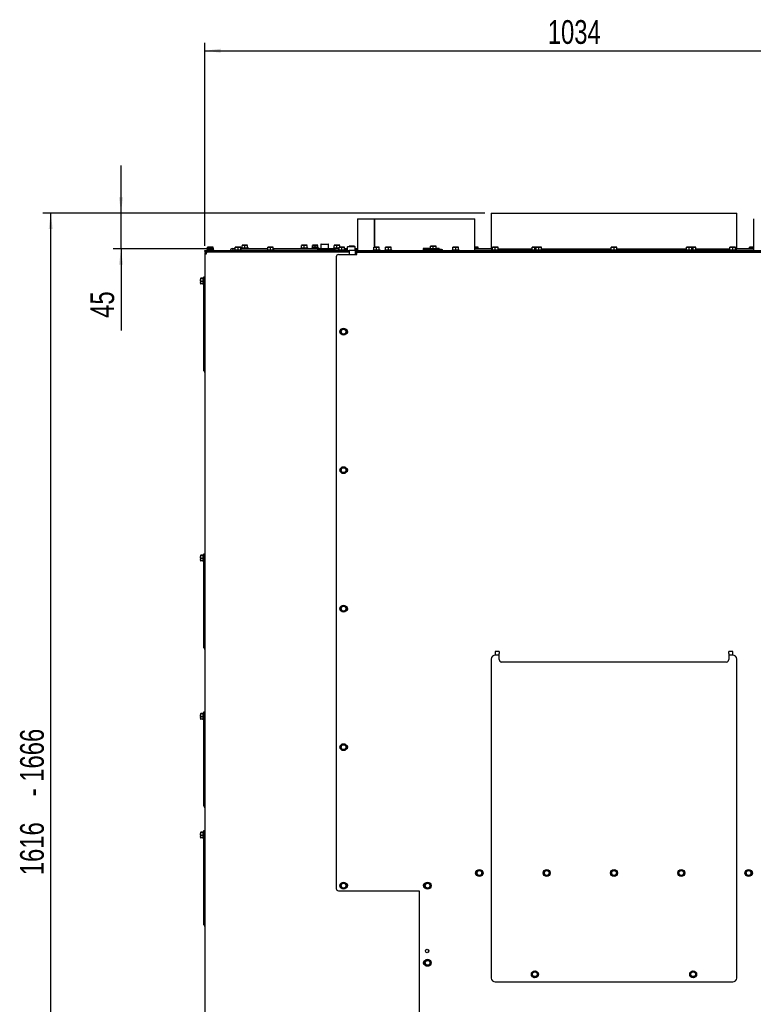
# Paper-space layout 'achteraanzicht' of a CAD drawing. Header units: millimetres. Extents: x 15 to 204, y 7 to 289.
# Tile 7 of 8: x 32 to 124, y 129 to 253. Entities that reach past the tile are written whole.
import ezdxf

# ---------------------------------------------------------------- set-up
doc = ezdxf.new("R2010")
doc.units = ezdxf.units.MM
doc.layers.add('MATEN', color=7, linetype='Continuous')
doc.styles.add('SLDTEXTSTYLE4', font='TXT', dxfattribs={"width": 0.75})
doc.dimstyles.new('SLDDIMSTYLE2', dxfattribs={"dimtxt": 3, "dimasz": 2, "dimexe": 0, "dimexo": 0.0625, "dimgap": 0.75, "dimtad": 1, "dimdec": 0, "dimlfac": 10, "dimrnd": 1e-09, "dimzin": 12, "dimdsep": 46, "dimtxsty": 'SLDTEXTSTYLE4', "dimsah": 1, "dimcen": 0.09, "dimadec": 0, "dimazin": 3, "dimtfac": 1, "dimtofl": 0, "dimtmove": 0, "dimatfit": 3, "dimfxl": 0, "dimfrac": 2, "dimtolj": 1, "dimtzin": 12, "dimarcsym": 0})
doc.dimstyles.new('SLDDIMSTYLE3', dxfattribs={"dimtxt": 3, "dimasz": 2, "dimexe": 0, "dimexo": 0.0625, "dimgap": 0.75, "dimtad": 1, "dimdec": 0, "dimlfac": 10, "dimrnd": 1e-09, "dimzin": 12, "dimdsep": 46, "dimtxsty": 'SLDTEXTSTYLE4', "dimsah": 1, "dimcen": 0.09, "dimadec": 0, "dimazin": 3, "dimtfac": 1, "dimtmove": 0, "dimatfit": 0, "dimfxl": 0, "dimfrac": 2, "dimtolj": 1, "dimtzin": 12, "dimarcsym": 0})

# ---------------------------------------------------------------- blocks, each defined once
blk = doc.blocks.new('_D_69')
at = {"layer": 'MATEN'}
for p, q in [((90.53, 229.03), (34.67, 229.03)), ((35.67, 67.48), (35.67, 229.03)), ((63.31, 67.48), (34.67, 67.48))]:
    blk.add_line(p, q, dxfattribs=at)
for points in [[(35.67, 229.03), (35.42, 227.03), (35.92, 227.03)], [(35.67, 67.48), (35.92, 69.48), (35.42, 69.48)]]:
    blk.add_solid(points, dxfattribs=at)
at = {"layer": 'MATEN', "char_height": 3, "attachment_point": 1, "rotation": 90, "style": 'SLDTEXTSTYLE4'}
for s, insert in [('- 1666', (31.8, 155.33)), ('1616', (31.8, 145.36))]:
    blk.add_mtext(s, dxfattribs=dict(at, insert=insert))
blk = doc.blocks.new('_D_70')
at = {"layer": 'MATEN'}
for p, q in [((44.55, 229.03), (44.55, 235.03)), ((90.53, 229.03), (43.55, 229.03)), ((44.55, 224.49), (44.55, 229.03)), ((56.28, 224.49), (43.55, 224.49)), ((44.55, 224.49), (44.55, 214.2))]:
    blk.add_line(p, q, dxfattribs=at)
for points in [[(44.55, 229.03), (44.8, 231.03), (44.3, 231.03)], [(44.55, 224.49), (44.3, 222.49), (44.8, 222.49)]]:
    blk.add_solid(points, dxfattribs=at)
at = {"layer": 'MATEN', "insert": (40.68, 215.79), "char_height": 3, "attachment_point": 1, "rotation": 90, "style": 'SLDTEXTSTYLE4'}
blk.add_mtext('45', dxfattribs=at)
blk = doc.blocks.new('_D_71')
at = {"layer": 'MATEN'}
for p, q in [((55.13, 224.89), (55.13, 250.54)), ((158.53, 224.89), (158.53, 250.54)), ((55.13, 249.54), (158.53, 249.54))]:
    blk.add_line(p, q, dxfattribs=at)
for points in [[(55.13, 249.54), (57.13, 249.29), (57.13, 249.79)], [(158.53, 249.54), (156.53, 249.79), (156.53, 249.29)]]:
    blk.add_solid(points, dxfattribs=at)
at = {"layer": 'MATEN', "insert": (98.46, 253.41), "char_height": 3, "attachment_point": 1, "style": 'SLDTEXTSTYLE4'}
blk.add_mtext('1034', dxfattribs=at)

psp = doc.layouts.new('achteraanzicht')

# ---------------------------------------------------------------- linework, layer by layer
at = {"color": 7, "linetype": 'Continuous', "lineweight": 25}
for p, q in [((91.33, 229.03), (91.33, 224.53)), ((91.33, 229.03), (122.33, 229.03)), ((122.33, 224.53), (122.33, 229.03)), ((74.43, 228.29), (74.43, 224.29)), ((74.43, 228.29), (76.57, 228.29)), ((76.57, 228.29), (76.57, 224.71)), ((76.57, 228.29), (76.59, 228.29)), ((76.59, 224.71), (76.59, 228.29)), ((76.59, 228.29), (89.23, 228.29)), ((89.23, 224.29), (89.23, 228.29)), ((124.43, 228.29), (124.43, 224.29)), ((55.15, 224.19), (55.15, 224.29)), ((55.15, 224.29), (55.65, 224.29)), ((55.65, 224.19), (55.15, 224.19)), ((55.33, 223.98), (55.28, 223.98)), ((55.33, 224.09), (55.33, 223.99)), ((55.4, 224.09), (55.33, 224.09)), ((55.35, 223.99), (55.33, 223.99)), ((55.33, 223.98), (55.35, 223.98)), ((55.39, 224.39), (55.39, 224.29)), ((55.39, 224.39), (55.83, 224.39)), ((73.36, 224.09), (55.4, 224.09)), ((55.48, 224.7), (55.65, 224.71)), ((55.65, 224.71), (55.48, 224.71)), ((55.48, 224.39), (55.48, 224.7)), ((55.62, 224.19), (55.62, 224.09)), ((55.65, 224.71), (55.83, 224.7)), ((56, 224.71), (55.65, 224.71)), ((55.65, 224.29), (73.36, 224.29)), ((55.65, 224.19), (73.36, 224.19)), ((55.83, 224.7), (56, 224.71)), ((55.83, 224.39), (55.83, 224.7)), ((55.83, 224.39), (56.27, 224.39)), ((56, 224.71), (56.18, 224.7)), ((56.18, 224.71), (56, 224.71)), ((56.04, 224.09), (56.04, 224.19)), ((56.18, 224.39), (56.18, 224.7)), ((56.27, 224.29), (56.27, 224.39)), ((57.3, 224.09), (57.3, 224.19)), ((58.63, 224.54), (58.98, 224.54)), ((58.63, 224.34), (58.89, 224.34)), ((58.64, 224.34), (58.63, 224.29)), ((58.89, 224.39), (58.89, 224.29)), ((58.89, 224.39), (59.33, 224.39)), ((58.98, 224.7), (59.15, 224.71)), ((59.15, 224.71), (58.98, 224.71)), ((58.98, 224.39), (58.98, 224.7)), ((59.15, 224.71), (59.33, 224.7)), ((59.5, 224.71), (59.15, 224.71)), ((59.33, 224.7), (59.5, 224.71)), ((59.33, 224.39), (59.33, 224.7)), ((59.33, 224.39), (59.77, 224.39)), ((59.5, 224.71), (59.68, 224.7)), ((59.68, 224.71), (59.5, 224.71)), ((59.68, 224.39), (59.68, 224.7)), ((59.68, 224.54), (63.09, 224.54)), ((59.76, 224.64), (59.76, 224.54)), ((59.76, 224.64), (60.2, 224.64)), ((59.77, 224.29), (59.77, 224.39)), ((59.77, 224.34), (63, 224.34)), ((59.85, 224.95), (60.03, 224.96)), ((60.03, 224.96), (59.85, 224.96)), ((59.85, 224.64), (59.85, 224.95)), ((59.99, 224.34), (59.99, 224.29)), ((60.03, 224.96), (60.2, 224.95)), ((60.38, 224.96), (60.03, 224.96)), ((60.2, 224.95), (60.38, 224.96)), ((60.2, 224.64), (60.2, 224.95)), ((60.2, 224.64), (60.64, 224.64)), ((60.38, 224.96), (60.55, 224.95)), ((60.55, 224.96), (60.38, 224.96)), ((60.41, 224.29), (60.41, 224.34)), ((60.55, 224.64), (60.55, 224.95)), ((60.64, 224.54), (60.64, 224.64)), ((63, 224.39), (63, 224.29)), ((63, 224.39), (63.44, 224.39)), ((63.09, 224.7), (63.27, 224.71)), ((63.27, 224.71), (63.09, 224.71)), ((63.09, 224.39), (63.09, 224.7)), ((63.23, 224.19), (63.23, 224.09)), ((63.27, 224.71), (63.44, 224.7)), ((63.62, 224.71), (63.27, 224.71)), ((63.44, 224.7), (63.62, 224.71)), ((63.44, 224.39), (63.44, 224.7)), ((63.44, 224.39), (63.88, 224.39)), ((63.62, 224.71), (63.79, 224.7)), ((63.79, 224.71), (63.62, 224.71)), ((63.65, 224.09), (63.65, 224.19)), ((63.79, 224.39), (63.79, 224.7)), ((63.79, 224.54), (69.78, 224.54)), ((63.88, 224.29), (63.88, 224.39)), ((63.88, 224.34), (69.98, 224.34)), ((67.26, 224.64), (67.26, 224.54)), ((67.26, 224.64), (67.7, 224.64)), ((67.35, 224.95), (67.53, 224.96)), ((67.53, 224.96), (67.35, 224.96)), ((67.35, 224.64), (67.35, 224.95)), ((67.49, 224.34), (67.49, 224.29)), ((67.53, 224.96), (67.7, 224.95)), ((67.88, 224.96), (67.53, 224.96)), ((67.7, 224.95), (67.88, 224.96)), ((67.7, 224.64), (67.7, 224.95)), ((67.7, 224.64), (68.14, 224.64)), ((67.88, 224.96), (68.05, 224.95)), ((68.05, 224.96), (67.88, 224.96)), ((67.91, 224.29), (67.91, 224.34)), ((68.05, 224.64), (68.05, 224.95)), ((68.14, 224.54), (68.14, 224.64)), ((68.64, 224.64), (68.64, 224.54)), ((68.64, 224.64), (68.73, 224.64)), ((68.64, 224.34), (68.64, 224.29)), ((68.73, 224.95), (68.9, 224.96)), ((68.9, 224.96), (68.73, 224.96)), ((68.73, 224.73), (68.73, 224.95)), ((68.73, 224.7), (68.9, 224.71)), ((68.9, 224.71), (68.73, 224.71)), ((68.73, 224.54), (68.73, 224.7)), ((68.9, 224.96), (69.08, 224.95)), ((69.25, 224.96), (68.9, 224.96)), ((68.9, 224.71), (69.08, 224.7)), ((69.25, 224.71), (68.9, 224.71)), ((69.08, 224.95), (69.25, 224.96)), ((69.08, 224.71), (69.08, 224.95)), ((69.08, 224.7), (69.25, 224.71)), ((69.08, 224.54), (69.08, 224.7)), ((69.25, 224.96), (69.43, 224.95)), ((69.43, 224.96), (69.25, 224.96)), ((69.25, 224.71), (69.43, 224.7)), ((69.43, 224.71), (69.25, 224.71)), ((69.38, 224.5), (69.38, 224.34)), ((70.28, 224.5), (69.38, 224.5)), ((70.28, 224.34), (69.38, 224.34)), ((69.43, 224.73), (69.43, 224.95)), ((69.43, 224.54), (69.43, 224.7)), ((69.43, 224.64), (69.52, 224.64)), ((69.52, 224.54), (69.52, 224.64)), ((69.52, 224.29), (69.52, 224.34)), ((69.78, 225.05), (69.78, 224.5)), ((69.83, 225.1), (70.73, 225.1)), ((69.98, 224.34), (69.98, 224.29)), ((71.18, 224.5), (70.28, 224.5)), ((71.18, 224.34), (70.28, 224.34)), ((70.58, 224.29), (70.58, 224.34)), ((70.58, 224.34), (71.03, 224.34)), ((70.78, 224.5), (70.78, 225.05)), ((70.78, 224.54), (71.03, 224.54)), ((71.03, 224.54), (71.53, 224.54)), ((71.53, 224.34), (71.03, 224.34)), ((71.18, 224.34), (71.18, 224.5)), ((71.39, 224.64), (71.39, 224.54)), ((71.39, 224.64), (71.83, 224.64)), ((71.48, 224.95), (71.65, 224.96)), ((71.65, 224.96), (71.48, 224.96)), ((71.48, 224.64), (71.48, 224.95)), ((71.53, 224.54), (71.53, 224.34)), ((71.6, 224.54), (71.53, 224.54)), ((71.6, 224.34), (71.53, 224.34)), ((71.6, 224.34), (71.6, 224.54)), ((71.6, 224.54), (72.09, 224.54)), ((71.6, 224.34), (72, 224.34)), ((71.62, 224.34), (71.62, 224.29)), ((71.65, 224.96), (71.83, 224.95)), ((72, 224.96), (71.65, 224.96)), ((71.83, 224.95), (72, 224.96)), ((71.83, 224.64), (71.83, 224.95)), ((71.83, 224.64), (72.09, 224.64)), ((72, 224.96), (72.18, 224.95)), ((72.18, 224.96), (72, 224.96)), ((72, 224.39), (72, 224.29)), ((72, 224.39), (72.44, 224.39)), ((72.09, 224.7), (72.27, 224.71)), ((72.27, 224.71), (72.09, 224.71)), ((72.09, 224.39), (72.09, 224.7)), ((72.18, 224.71), (72.18, 224.95)), ((72.23, 224.19), (72.23, 224.09)), ((72.27, 224.71), (72.44, 224.7)), ((72.62, 224.71), (72.27, 224.71)), ((72.44, 224.7), (72.62, 224.71)), ((72.44, 224.39), (72.44, 224.7)), ((72.44, 224.39), (72.88, 224.39)), ((72.62, 224.71), (72.79, 224.7)), ((72.79, 224.71), (72.62, 224.71)), ((72.65, 224.09), (72.65, 224.19)), ((72.79, 224.39), (72.79, 224.7)), ((72.79, 224.54), (73.13, 224.54)), ((73.13, 224.44), (72.79, 224.44)), ((72.88, 224.29), (72.88, 224.39)), ((73.13, 224.74), (73.13, 224.29)), ((73.18, 224.79), (73.63, 224.79)), ((73.36, 224.85), (73.54, 224.86)), ((73.54, 224.86), (73.36, 224.86)), ((73.36, 224.79), (73.36, 224.85)), ((73.36, 224.29), (73.36, 223.79)), ((73.37, 224.29), (73.36, 224.29)), ((74.16, 224.29), (73.37, 224.29)), ((73.54, 224.86), (73.71, 224.85)), ((73.89, 224.86), (73.54, 224.86)), ((73.63, 224.79), (74.08, 224.79)), ((73.71, 224.85), (73.89, 224.86)), ((73.71, 224.79), (73.71, 224.85)), ((73.89, 224.86), (74.06, 224.85)), ((74.06, 224.86), (73.89, 224.86)), ((74.06, 224.79), (74.06, 224.85)), ((74.13, 224.29), (74.13, 224.74)), ((74.13, 224.54), (74.15, 224.54)), ((74.43, 224.44), (74.13, 224.44)), ((74.15, 224.44), (74.15, 224.54)), ((74.15, 224.54), (74.43, 224.54)), ((74.16, 223.79), (74.16, 224.29)), ((74.16, 224.29), (74.16, 224.29)), ((74.16, 224.29), (139.27, 224.29)), ((74.16, 224.19), (139.27, 224.19)), ((74.33, 224.09), (139.27, 224.09)), ((74.33, 223.79), (74.33, 224.09)), ((76.39, 224.39), (76.39, 224.29)), ((76.39, 224.39), (76.83, 224.39)), ((76.48, 224.7), (76.65, 224.71)), ((76.65, 224.71), (76.48, 224.71)), ((76.48, 224.39), (76.48, 224.7)), ((76.62, 224.19), (76.62, 224.09)), ((76.65, 224.71), (76.83, 224.7)), ((77, 224.71), (76.65, 224.71)), ((76.83, 224.7), (77, 224.71)), ((76.83, 224.39), (76.83, 224.7)), ((76.83, 224.39), (77.27, 224.39)), ((77, 224.71), (77.18, 224.7)), ((77.18, 224.71), (77, 224.71)), ((77.04, 224.09), (77.04, 224.19)), ((77.18, 224.39), (77.18, 224.7)), ((77.27, 224.29), (77.27, 224.39)), ((77.89, 224.39), (77.89, 224.29)), ((77.89, 224.39), (78.33, 224.39)), ((77.98, 224.7), (78.15, 224.71)), ((78.15, 224.71), (77.98, 224.71)), ((77.98, 224.39), (77.98, 224.7)), ((78.15, 224.71), (78.33, 224.7)), ((78.5, 224.71), (78.15, 224.71)), ((78.33, 224.7), (78.5, 224.71)), ((78.33, 224.39), (78.33, 224.7)), ((78.33, 224.39), (78.77, 224.39)), ((78.5, 224.71), (78.68, 224.7)), ((78.68, 224.71), (78.5, 224.71)), ((78.68, 224.39), (78.68, 224.7)), ((78.77, 224.29), (78.77, 224.39)), ((82.72, 224.54), (82.72, 224.29)), ((83.56, 224.54), (82.72, 224.54)), ((83.24, 224.44), (82.76, 224.44)), ((83.24, 224.44), (83.49, 224.44)), ((85.03, 224.44), (83.49, 224.44)), ((83.56, 224.54), (83.56, 224.44)), ((83.56, 224.54), (84, 224.54)), ((83.65, 224.85), (83.83, 224.86)), ((83.83, 224.86), (83.65, 224.86)), ((83.65, 224.54), (83.65, 224.85)), ((83.83, 224.86), (84, 224.85)), ((84.18, 224.86), (83.83, 224.86)), ((84, 224.85), (84.18, 224.86)), ((84, 224.54), (84, 224.85)), ((84, 224.54), (84.44, 224.54)), ((84.18, 224.86), (84.35, 224.85)), ((84.35, 224.86), (84.18, 224.86)), ((84.35, 224.54), (84.35, 224.85)), ((84.44, 224.44), (84.44, 224.54)), ((84.73, 224.54), (84.44, 224.54)), ((84.69, 224.54), (84.69, 224.44)), ((84.73, 224.54), (84.73, 224.44)), ((85.03, 224.44), (85.18, 224.44)), ((85.18, 224.29), (85.18, 224.44)), ((86.39, 224.39), (86.39, 224.29)), ((86.39, 224.39), (86.83, 224.39)), ((86.48, 224.7), (86.65, 224.71)), ((86.65, 224.71), (86.48, 224.71)), ((86.48, 224.39), (86.48, 224.7)), ((86.65, 224.71), (86.83, 224.7)), ((87, 224.71), (86.65, 224.71)), ((86.83, 224.7), (87, 224.71)), ((86.83, 224.39), (86.83, 224.7)), ((86.83, 224.39), (87.27, 224.39)), ((87, 224.71), (87.18, 224.7)), ((87.18, 224.71), (87, 224.71)), ((87.18, 224.39), (87.18, 224.7)), ((87.27, 224.29), (87.27, 224.39)), ((89.23, 224.71), (89.33, 224.7)), ((89.5, 224.71), (89.23, 224.71)), ((89.23, 224.54), (91.33, 224.54)), ((89.23, 224.34), (91.39, 224.34)), ((89.33, 224.7), (89.5, 224.71)), ((89.33, 224.54), (89.33, 224.7)), ((89.5, 224.71), (89.68, 224.7)), ((89.68, 224.71), (89.5, 224.71)), ((89.68, 224.54), (89.68, 224.7)), ((89.77, 224.29), (89.77, 224.34)), ((91.33, 224.53), (91.48, 224.53)), ((91.39, 224.39), (91.39, 224.29)), ((91.39, 224.39), (91.83, 224.39)), ((91.43, 224.53), (91.43, 224.39)), ((91.48, 224.7), (91.65, 224.71)), ((91.65, 224.71), (91.48, 224.71)), ((91.48, 224.39), (91.48, 224.7)), ((91.62, 224.19), (91.62, 224.09)), ((91.65, 224.71), (91.83, 224.7)), ((92, 224.71), (91.65, 224.71)), ((91.83, 224.7), (92, 224.71)), ((91.83, 224.39), (91.83, 224.7)), ((91.83, 224.39), (92.27, 224.39)), ((92, 224.71), (92.18, 224.7)), ((92.18, 224.71), (92, 224.71)), ((92.04, 224.09), (92.04, 224.19)), ((92.18, 224.39), (92.18, 224.7)), ((92.18, 224.53), (96.48, 224.53)), ((92.27, 224.29), (92.27, 224.39)), ((92.27, 224.33), (96.39, 224.33)), ((96.39, 224.39), (96.39, 224.29)), ((96.39, 224.39), (96.83, 224.39)), ((96.48, 224.7), (96.65, 224.71)), ((96.65, 224.71), (96.48, 224.71)), ((96.48, 224.39), (96.48, 224.7)), ((96.65, 224.71), (96.83, 224.7)), ((96.98, 224.71), (96.65, 224.71)), ((96.83, 224.7), (96.98, 224.71)), ((96.83, 224.39), (96.83, 224.7)), ((96.83, 224.39), (96.89, 224.39)), ((96.89, 224.39), (96.89, 224.29)), ((96.89, 224.39), (97.33, 224.39)), ((96.98, 224.7), (97.15, 224.71)), ((97.15, 224.71), (96.98, 224.71)), ((96.98, 224.39), (96.98, 224.7)), ((97.15, 224.71), (97.33, 224.7)), ((97.5, 224.71), (97.15, 224.71)), ((97.33, 224.7), (97.5, 224.71)), ((97.33, 224.39), (97.33, 224.7)), ((97.33, 224.39), (97.77, 224.39)), ((97.5, 224.71), (97.68, 224.7)), ((97.68, 224.71), (97.5, 224.71)), ((97.68, 224.39), (97.68, 224.7)), ((97.68, 224.53), (106.48, 224.53)), ((97.77, 224.29), (97.77, 224.39)), ((97.77, 224.33), (106.39, 224.33)), ((106.39, 224.39), (106.39, 224.29)), ((106.39, 224.39), (106.83, 224.39)), ((106.48, 224.7), (106.65, 224.71)), ((106.65, 224.71), (106.48, 224.71)), ((106.48, 224.39), (106.48, 224.7)), ((106.62, 224.19), (106.62, 224.09)), ((106.65, 224.71), (106.83, 224.7)), ((107, 224.71), (106.65, 224.71)), ((106.83, 224.7), (107, 224.71)), ((106.83, 224.39), (106.83, 224.7)), ((106.83, 224.39), (107.27, 224.39)), ((107, 224.71), (107.18, 224.7)), ((107.18, 224.71), (107, 224.71)), ((107.04, 224.09), (107.04, 224.19)), ((107.18, 224.39), (107.18, 224.7)), ((107.18, 224.53), (115.98, 224.53)), ((107.27, 224.29), (107.27, 224.39)), ((107.27, 224.33), (109.51, 224.33)), ((109.51, 224.33), (115.89, 224.33)), ((115.89, 224.39), (115.89, 224.29)), ((115.89, 224.39), (116.33, 224.39)), ((115.98, 224.7), (116.15, 224.71)), ((116.15, 224.71), (115.98, 224.71)), ((115.98, 224.39), (115.98, 224.7)), ((116.15, 224.71), (116.33, 224.7)), ((116.5, 224.71), (116.15, 224.71)), ((116.33, 224.7), (116.5, 224.71)), ((116.33, 224.39), (116.33, 224.7)), ((116.33, 224.39), (116.77, 224.39)), ((116.5, 224.71), (116.68, 224.7)), ((116.68, 224.71), (116.5, 224.71)), ((116.68, 224.71), (116.83, 224.7)), ((117, 224.71), (116.68, 224.71)), ((116.68, 224.39), (116.68, 224.7)), ((116.77, 224.29), (116.77, 224.39)), ((116.77, 224.39), (117.27, 224.39)), ((116.83, 224.7), (117, 224.71)), ((116.83, 224.39), (116.83, 224.7)), ((117, 224.71), (117.18, 224.7)), ((117.18, 224.71), (117, 224.71)), ((117.18, 224.39), (117.18, 224.7)), ((117.18, 224.53), (121.48, 224.53)), ((117.27, 224.29), (117.27, 224.39)), ((117.27, 224.33), (121.39, 224.33)), ((121.39, 224.39), (121.39, 224.29)), ((121.39, 224.39), (121.83, 224.39)), ((121.48, 224.7), (121.65, 224.71)), ((121.65, 224.71), (121.48, 224.71)), ((121.48, 224.39), (121.48, 224.7)), ((121.62, 224.19), (121.62, 224.09)), ((121.65, 224.71), (121.83, 224.7)), ((122, 224.71), (121.65, 224.71)), ((121.83, 224.7), (122, 224.71)), ((121.83, 224.39), (121.83, 224.7)), ((121.83, 224.39), (122.27, 224.39)), ((122, 224.71), (122.18, 224.7)), ((122.18, 224.71), (122, 224.71)), ((122.04, 224.09), (122.04, 224.19)), ((122.18, 224.39), (122.18, 224.7)), ((122.18, 224.53), (122.33, 224.53)), ((122.23, 224.39), (122.23, 224.53)), ((122.27, 224.29), (122.27, 224.39)), ((122.27, 224.34), (124.43, 224.34)), ((122.33, 224.54), (124.43, 224.54)), ((123.89, 224.34), (123.89, 224.29)), ((123.93, 224.54), (123.93, 224.7)), ((123.98, 224.71), (123.95, 224.71)), ((123.95, 224.7), (124, 224.71)), ((124, 224.71), (123.98, 224.71)), ((124.27, 224.71), (124, 224.71)), ((124.07, 224.7), (124.27, 224.71)), ((124.07, 224.54), (124.07, 224.7)), ((124.27, 224.71), (124.43, 224.7)), ((124.43, 224.71), (124.27, 224.71)), ((55.13, 223.89), (55.13, 99.19)), ((55.13, 223.89), (55.33, 223.89)), ((71.73, 223.49), (71.73, 143.69)), ((72.03, 223.79), (74.33, 223.79)), ((54.6, 220.79), (54.62, 220.81)), ((54.62, 220.76), (54.6, 220.79)), ((54.6, 220.79), (54.6, 220.57)), ((54.6, 220.57), (54.62, 220.76)), ((54.6, 220.57), (54.6, 220.23)), ((54.6, 220.23), (54.62, 220.39)), ((54.62, 220.07), (54.6, 220.23)), ((54.6, 220.23), (54.6, 220.09)), ((54.93, 220.81), (54.62, 220.81)), ((54.93, 220.76), (54.62, 220.76)), ((54.93, 220.39), (54.62, 220.39)), ((55.03, 220.88), (54.93, 220.88)), ((54.93, 220), (54.93, 220.88)), ((55.03, 220.69), (55.03, 220.99)), ((55.03, 220.99), (55.13, 220.99)), ((55.03, 209.39), (55.03, 220.69)), ((54.6, 220.09), (54.62, 220.07)), ((54.93, 220.07), (54.62, 220.07)), ((54.93, 220), (55.03, 220)), ((72.35, 214.21), (72.25, 214.04)), ((72.25, 214.04), (72.35, 213.86)), ((72.45, 214.39), (72.35, 214.21)), ((72.66, 214.39), (72.45, 214.39)), ((72.96, 214.21), (72.86, 214.39)), ((73.06, 214.04), (72.96, 214.21)), ((72.96, 213.86), (73.06, 214.04)), ((72.35, 213.86), (72.45, 213.69)), ((72.45, 213.69), (72.66, 213.69)), ((72.86, 213.69), (72.96, 213.86)), ((55.03, 209.09), (55.03, 209.39)), ((55.03, 209.09), (55.13, 209.09)), ((55.13, 208.89), (55.08, 208.97)), ((72.35, 196.71), (72.25, 196.54)), ((72.45, 196.89), (72.35, 196.71)), ((72.66, 196.89), (72.45, 196.89)), ((72.96, 196.71), (72.86, 196.89)), ((73.06, 196.54), (72.96, 196.71)), ((72.25, 196.54), (72.35, 196.36)), ((72.35, 196.36), (72.45, 196.19)), ((72.45, 196.19), (72.66, 196.19)), ((72.86, 196.19), (72.96, 196.36)), ((72.96, 196.36), (73.06, 196.54)), ((54.6, 185.79), (54.62, 185.81)), ((54.62, 185.76), (54.6, 185.79)), ((54.6, 185.79), (54.6, 185.57)), ((54.6, 185.57), (54.62, 185.76)), ((54.6, 185.57), (54.6, 185.23)), ((54.6, 185.23), (54.62, 185.39)), ((54.93, 185.81), (54.62, 185.81)), ((54.93, 185.76), (54.62, 185.76)), ((54.93, 185.39), (54.62, 185.39)), ((55.03, 185.88), (54.93, 185.88)), ((54.93, 185), (54.93, 185.88)), ((55.03, 185.69), (55.03, 185.99)), ((55.03, 185.99), (55.13, 185.99)), ((55.03, 174.39), (55.03, 185.69)), ((54.62, 185.07), (54.6, 185.23)), ((54.6, 185.23), (54.6, 185.09)), ((54.6, 185.09), (54.62, 185.07)), ((54.93, 185.07), (54.62, 185.07)), ((54.93, 185), (55.03, 185)), ((72.35, 179.21), (72.25, 179.04)), ((72.45, 179.39), (72.35, 179.21)), ((72.66, 179.39), (72.45, 179.39)), ((72.96, 179.21), (72.86, 179.39)), ((73.06, 179.04), (72.96, 179.21)), ((72.25, 179.04), (72.35, 178.86)), ((72.35, 178.86), (72.45, 178.69)), ((72.45, 178.69), (72.66, 178.69)), ((72.86, 178.69), (72.96, 178.86)), ((72.96, 178.86), (73.06, 179.04)), ((55.03, 174.09), (55.03, 174.39)), ((55.03, 174.09), (55.13, 174.09)), ((55.13, 173.89), (55.08, 173.97)), ((92.33, 173.64), (91.83, 173.64)), ((91.83, 173.64), (91.83, 173.17)), ((92.33, 173.17), (91.83, 173.17)), ((92.33, 173.64), (92.33, 173.57)), ((92.33, 173.57), (92.33, 173.39)), ((92.33, 173.17), (92.33, 173.39)), ((92.33, 172.6), (92.33, 173.17)), ((121.33, 173.57), (121.33, 173.64)), ((121.83, 173.64), (121.33, 173.64)), ((121.33, 173.39), (121.33, 173.57)), ((121.33, 173.39), (121.33, 173.17)), ((121.83, 173.17), (121.33, 173.17)), ((121.33, 173.17), (121.33, 172.6)), ((121.83, 173.17), (121.83, 173.64)), ((91.33, 172.67), (91.33, 132.37)), ((121.03, 172.3), (92.63, 172.3)), ((122.33, 132.37), (122.33, 172.67)), ((54.6, 165.79), (54.62, 165.81)), ((54.62, 165.76), (54.6, 165.79)), ((54.6, 165.79), (54.6, 165.57)), ((54.6, 165.57), (54.62, 165.76)), ((54.6, 165.57), (54.6, 165.23)), ((54.93, 165.81), (54.62, 165.81)), ((54.93, 165.76), (54.62, 165.76)), ((55.03, 165.88), (54.93, 165.88)), ((54.93, 165), (54.93, 165.88)), ((55.03, 165.69), (55.03, 165.99)), ((55.03, 165.99), (55.13, 165.99)), ((55.03, 154.39), (55.03, 165.69)), ((54.6, 165.23), (54.62, 165.39)), ((54.62, 165.07), (54.6, 165.23)), ((54.6, 165.23), (54.6, 165.09)), ((54.6, 165.09), (54.62, 165.07)), ((54.93, 165.39), (54.62, 165.39)), ((54.93, 165.07), (54.62, 165.07)), ((54.93, 165), (55.03, 165)), ((72.45, 161.89), (72.35, 161.71)), ((72.66, 161.89), (72.45, 161.89)), ((72.96, 161.71), (72.86, 161.89)), ((72.35, 161.71), (72.25, 161.54)), ((72.25, 161.54), (72.35, 161.36)), ((72.35, 161.36), (72.45, 161.19)), ((72.45, 161.19), (72.66, 161.19)), ((72.86, 161.19), (72.96, 161.36)), ((73.06, 161.54), (72.96, 161.71)), ((72.96, 161.36), (73.06, 161.54)), ((55.03, 154.09), (55.03, 154.39)), ((55.03, 154.09), (55.13, 154.09)), ((55.13, 153.89), (55.08, 153.97)), ((54.6, 150.79), (54.62, 150.81)), ((54.62, 150.76), (54.6, 150.79)), ((54.6, 150.79), (54.6, 150.57)), ((54.6, 150.57), (54.62, 150.76)), ((54.6, 150.57), (54.6, 150.23)), ((54.93, 150.81), (54.62, 150.81)), ((54.93, 150.76), (54.62, 150.76)), ((55.03, 150.88), (54.93, 150.88)), ((54.93, 150), (54.93, 150.88)), ((55.03, 150.69), (55.03, 150.99)), ((55.03, 150.99), (55.13, 150.99)), ((55.03, 139.39), (55.03, 150.69)), ((54.6, 150.23), (54.62, 150.39)), ((54.62, 150.07), (54.6, 150.23)), ((54.6, 150.23), (54.6, 150.09)), ((54.6, 150.09), (54.62, 150.07)), ((54.93, 150.39), (54.62, 150.39)), ((54.93, 150.07), (54.62, 150.07)), ((54.93, 150), (55.03, 150)), ((89.52, 145.81), (89.42, 145.64)), ((89.42, 145.64), (89.52, 145.46)), ((89.62, 145.99), (89.52, 145.81)), ((89.83, 145.99), (89.62, 145.99)), ((90.13, 145.81), (90.03, 145.99)), ((90.23, 145.64), (90.13, 145.81)), ((90.13, 145.46), (90.23, 145.64)), ((98.02, 145.81), (97.92, 145.64)), ((97.92, 145.64), (98.02, 145.46)), ((98.12, 145.99), (98.02, 145.81)), ((98.33, 145.99), (98.12, 145.99)), ((98.63, 145.81), (98.53, 145.99)), ((98.73, 145.64), (98.63, 145.81)), ((98.63, 145.46), (98.73, 145.64)), ((106.52, 145.81), (106.42, 145.64)), ((106.42, 145.64), (106.52, 145.46)), ((106.62, 145.99), (106.52, 145.81)), ((106.83, 145.99), (106.62, 145.99)), ((107.13, 145.81), (107.03, 145.99)), ((107.23, 145.64), (107.13, 145.81)), ((107.13, 145.46), (107.23, 145.64)), ((115.02, 145.81), (114.92, 145.64)), ((114.92, 145.64), (115.02, 145.46)), ((115.12, 145.99), (115.02, 145.81)), ((115.33, 145.99), (115.12, 145.99)), ((115.63, 145.81), (115.53, 145.99)), ((115.73, 145.64), (115.63, 145.81)), ((115.63, 145.46), (115.73, 145.64)), ((123.52, 145.81), (123.42, 145.64)), ((123.42, 145.64), (123.52, 145.46)), ((123.62, 145.99), (123.52, 145.81)), ((123.83, 145.99), (123.62, 145.99)), ((124.13, 145.81), (124.03, 145.99)), ((124.23, 145.64), (124.13, 145.81)), ((124.13, 145.46), (124.23, 145.64)), ((72.45, 144.39), (72.35, 144.21)), ((72.66, 144.39), (72.45, 144.39)), ((72.96, 144.21), (72.86, 144.39)), ((83.07, 144.39), (82.97, 144.21)), ((83.28, 144.39), (83.07, 144.39)), ((83.58, 144.21), (83.48, 144.39)), ((89.35, 145.5), (89.41, 145.5)), ((89.52, 145.46), (89.62, 145.29)), ((89.62, 145.29), (89.83, 145.29)), ((90.03, 145.29), (90.13, 145.46)), ((90.24, 145.5), (90.3, 145.5)), ((98.02, 145.46), (98.12, 145.29)), ((98.12, 145.29), (98.33, 145.29)), ((98.53, 145.29), (98.63, 145.46)), ((106.52, 145.46), (106.62, 145.29)), ((106.62, 145.29), (106.83, 145.29)), ((107.03, 145.29), (107.13, 145.46)), ((115.02, 145.46), (115.12, 145.29)), ((115.12, 145.29), (115.33, 145.29)), ((115.53, 145.29), (115.63, 145.46)), ((123.35, 145.5), (123.41, 145.5)), ((123.52, 145.46), (123.62, 145.29)), ((123.62, 145.29), (123.83, 145.29)), ((124.03, 145.29), (124.13, 145.46)), ((124.24, 145.5), (124.3, 145.5)), ((72.03, 143.39), (82.23, 143.39)), ((72.35, 144.21), (72.25, 144.04)), ((72.25, 144.04), (72.35, 143.86)), ((72.35, 143.86), (72.45, 143.69)), ((72.45, 143.69), (72.66, 143.69)), ((72.86, 143.69), (72.96, 143.86)), ((73.06, 144.04), (72.96, 144.21)), ((72.96, 143.86), (73.06, 144.04)), ((82.23, 143.39), (82.23, 102.44)), ((82.97, 144.21), (82.87, 144.04)), ((82.87, 144.04), (82.97, 143.86)), ((82.97, 143.86), (83.07, 143.69)), ((83.07, 143.69), (83.28, 143.69)), ((83.48, 143.69), (83.58, 143.86)), ((83.68, 144.04), (83.58, 144.21)), ((83.58, 143.86), (83.68, 144.04)), ((55.03, 139.09), (55.03, 139.39)), ((55.03, 139.09), (55.13, 139.09)), ((55.13, 138.89), (55.08, 138.97)), ((83.36, 135.97), (83.36, 135.61)), ((82.97, 134.46), (82.87, 134.29)), ((83.07, 134.64), (82.97, 134.46)), ((83.28, 134.64), (83.07, 134.64)), ((83.58, 134.46), (83.48, 134.64)), ((83.68, 134.29), (83.58, 134.46)), ((82.87, 134.29), (82.97, 134.11)), ((82.97, 134.11), (83.07, 133.94)), ((83.07, 133.94), (83.28, 133.94)), ((83.48, 133.94), (83.58, 134.11)), ((83.58, 134.11), (83.68, 134.29)), ((96.72, 133.17), (96.53, 133.11)), ((96.92, 133.23), (96.72, 133.17)), ((97.06, 133.09), (96.92, 133.23)), ((116.73, 133.23), (116.59, 133.09)), ((116.93, 133.17), (116.73, 133.23)), ((117.12, 133.11), (116.93, 133.17)), ((96.48, 132.92), (96.44, 132.72)), ((96.44, 132.72), (96.59, 132.58)), ((96.59, 132.58), (96.73, 132.45)), ((96.73, 132.45), (96.93, 132.5)), ((96.93, 132.5), (97.12, 132.56)), ((97.21, 132.96), (97.06, 133.09)), ((97.12, 132.56), (97.17, 132.76)), ((116.59, 133.09), (116.44, 132.96)), ((116.48, 132.76), (116.53, 132.56)), ((116.53, 132.56), (116.72, 132.5)), ((116.72, 132.5), (116.92, 132.45)), ((116.92, 132.45), (117.06, 132.58)), ((117.06, 132.58), (117.21, 132.72)), ((117.21, 132.72), (117.17, 132.92)), ((91.83, 131.87), (121.83, 131.87))]:
    psp.add_line(p, q, dxfattribs=at)
at = {"color": 7, "linetype": 'Continuous', "lineweight": 25, "flags": 128}
psp.add_lwpolyline([(82.72, 224.35), (82.73, 224.33), (82.74, 224.31), (82.75, 224.29), (82.76, 224.29)], dxfattribs=at)
at = {"color": 7, "linetype": 'Continuous', "lineweight": 25}
for centre, radius in [((72.66, 214.04), 0.44), ((72.66, 214.04), 0.3), ((72.66, 196.54), 0.44), ((72.66, 196.54), 0.3), ((72.66, 179.04), 0.44), ((72.66, 179.04), 0.3), ((72.66, 161.54), 0.44), ((72.66, 161.54), 0.3), ((89.83, 145.64), 0.44), ((89.83, 145.64), 0.3), ((98.33, 145.64), 0.44), ((98.33, 145.64), 0.3), ((106.83, 145.64), 0.44), ((106.83, 145.64), 0.3), ((115.33, 145.64), 0.44), ((115.33, 145.64), 0.3), ((123.83, 145.64), 0.44), ((123.83, 145.64), 0.3), ((72.66, 144.04), 0.44), ((72.66, 144.04), 0.3), ((83.28, 144.04), 0.44), ((83.28, 144.04), 0.3), ((83.23, 135.79), 0.225), ((83.28, 134.29), 0.44), ((83.28, 134.29), 0.3), ((96.83, 132.84), 0.44), ((96.83, 132.84), 0.3), ((116.83, 132.84), 0.44), ((116.83, 132.84), 0.3)]:
    psp.add_circle(centre, radius, dxfattribs=at)
for centre, radius, start, end in [((55.73, 223.74), 0.5, 115.8419, 135.573), ((58.63, 224.24), 0.3, 90, 170.4059), ((58.63, 224.24), 0.1, 90, 150), ((69.83, 225.05), 0.05, 90, 180), ((70.73, 225.05), 0.05, 0, 90), ((73.18, 224.74), 0.05, 90, 180), ((74.08, 224.74), 0.05, 0, 90), ((82.85, 224.52), 0.118, 168.6309, 220.3907), ((84.78, 224.52), 0.118, 168.6309, 220.3907), ((72.03, 223.49), 0.3, 90, 180), ((72.39, 214.04), 0.225, 125.7495, 234.2505), ((72.66, 214.04), 0.35, 150, 210), ((72.66, 214.04), 0.35, 90, 150), ((72.66, 214.04), 0.35, 30, 90), ((72.66, 214.04), 0.35, 330, 30), ((72.99, 214.04), 0.224, 283.1854, 76.8146), ((72.66, 214.04), 0.35, 210, 270), ((72.66, 214.04), 0.35, 270, 330), ((55.43, 209.17), 0.4, 191.5932, 210), ((72.39, 196.54), 0.225, 125.7494, 234.2506), ((72.66, 196.54), 0.35, 150, 210), ((72.66, 196.54), 0.35, 90, 150), ((72.66, 196.54), 0.35, 30, 90), ((72.66, 196.54), 0.35, 330, 30), ((72.99, 196.54), 0.225, 283.1853, 76.8147), ((72.66, 196.54), 0.35, 210, 270), ((72.66, 196.54), 0.35, 270, 330), ((72.39, 179.04), 0.225, 125.7493, 234.2507), ((72.66, 179.04), 0.35, 150, 210), ((72.66, 179.04), 0.35, 90, 150), ((72.66, 179.04), 0.35, 30, 90), ((72.66, 179.04), 0.35, 330, 30), ((72.99, 179.04), 0.225, 283.1852, 76.8148), ((72.66, 179.04), 0.35, 210, 270), ((72.66, 179.04), 0.35, 270, 330), ((55.43, 174.17), 0.4, 191.5932, 210), ((91.83, 172.67), 0.5, 90, 180), ((121.83, 172.67), 0.5, 0, 90), ((92.63, 172.6), 0.3, 180, 270), ((121.03, 172.6), 0.3, 270, 0), ((72.66, 161.54), 0.35, 90, 150), ((72.66, 161.54), 0.35, 30, 90), ((72.99, 161.54), 0.225, 283.1852, 76.8148), ((72.39, 161.54), 0.225, 125.7493, 234.2507), ((72.66, 161.54), 0.35, 150, 210), ((72.66, 161.54), 0.35, 210, 270), ((72.66, 161.54), 0.35, 270, 330), ((72.66, 161.54), 0.35, 330, 30), ((55.43, 154.17), 0.4, 191.5932, 210), ((89.53, 145.64), 0.225, 113.2629, 246.7371), ((89.83, 145.64), 0.35, 150, 210), ((89.83, 145.64), 0.35, 90, 150), ((89.83, 145.64), 0.35, 30, 90), ((89.83, 145.64), 0.35, 330, 30), ((90.13, 145.64), 0.224, 293.2628, 66.7372), ((98.13, 145.62), 0.225, 115.955, 251.2405), ((98.33, 145.64), 0.35, 150, 210), ((98.33, 145.64), 0.35, 90, 150), ((98.33, 145.64), 0.35, 30, 90), ((98.53, 145.62), 0.225, 289.3165, 63.3185), ((98.33, 145.64), 0.35, 330, 30), ((106.63, 145.62), 0.225, 115.955, 251.2405), ((106.83, 145.64), 0.35, 150, 210), ((106.83, 145.64), 0.35, 90, 150), ((106.83, 145.64), 0.35, 30, 90), ((107.03, 145.62), 0.225, 289.3165, 63.3185), ((106.83, 145.64), 0.35, 330, 30), ((115.13, 145.62), 0.225, 115.955, 251.2405), ((115.33, 145.64), 0.35, 150, 210), ((115.33, 145.64), 0.35, 90, 150), ((115.33, 145.64), 0.35, 30, 90), ((115.53, 145.62), 0.225, 289.3165, 63.3185), ((115.33, 145.64), 0.35, 330, 30), ((123.53, 145.64), 0.225, 113.2629, 246.7371), ((123.83, 145.64), 0.35, 150, 210), ((123.83, 145.64), 0.35, 90, 150), ((123.83, 145.64), 0.35, 30, 90), ((123.83, 145.64), 0.35, 330, 30), ((124.13, 145.64), 0.225, 293.2628, 66.7372), ((72.66, 144.04), 0.35, 90, 150), ((72.66, 144.04), 0.35, 30, 90), ((83.28, 144.04), 0.35, 90, 150), ((83.28, 144.04), 0.35, 30, 90), ((89.83, 145.64), 0.35, 210, 270), ((89.83, 145.64), 0.35, 270, 330), ((98.33, 145.64), 0.35, 210, 270), ((98.33, 145.64), 0.35, 270, 330), ((106.83, 145.64), 0.35, 210, 270), ((106.83, 145.64), 0.35, 270, 330), ((115.33, 145.64), 0.35, 210, 270), ((115.33, 145.64), 0.35, 270, 330), ((123.83, 145.64), 0.35, 210, 270), ((123.83, 145.64), 0.35, 270, 330), ((72.03, 143.69), 0.3, 180, 270), ((72.39, 144.04), 0.225, 125.7494, 234.2506), ((72.66, 144.04), 0.35, 150, 210), ((72.66, 144.04), 0.35, 210, 270), ((72.66, 144.04), 0.35, 270, 330), ((72.66, 144.04), 0.35, 330, 30), ((72.99, 144.04), 0.224, 283.1852, 76.8148), ((82.93, 144.04), 0.225, 97.569, 262.431), ((83.28, 144.04), 0.35, 150, 210), ((83.28, 144.04), 0.35, 210, 270), ((83.28, 144.04), 0.35, 270, 330), ((83.28, 144.04), 0.35, 330, 30), ((83.53, 144.04), 0.225, 315.9661, 44.0339), ((55.43, 139.17), 0.4, 191.5932, 210), ((82.93, 134.29), 0.225, 97.569, 262.431), ((83.28, 134.29), 0.35, 150, 210), ((83.28, 134.29), 0.35, 90, 150), ((83.28, 134.29), 0.35, 30, 90), ((83.28, 134.29), 0.35, 330, 30), ((83.53, 134.29), 0.225, 315.9661, 44.0339), ((83.28, 134.29), 0.35, 210, 270), ((83.28, 134.29), 0.35, 270, 330), ((96.83, 132.84), 0.35, 106.9644, 166.9644), ((96.83, 132.84), 0.35, 46.9644, 106.9644), ((116.83, 132.84), 0.35, 73.0356, 133.0356), ((116.83, 132.84), 0.35, 13.0356, 73.0356), ((91.83, 132.37), 0.5, 180, 270), ((96.83, 132.84), 0.35, 166.9644, 226.9644), ((96.83, 132.84), 0.35, 226.9644, 286.9644), ((96.83, 132.84), 0.35, 286.9644, 346.9644), ((96.83, 132.84), 0.35, 346.9644, 46.9644), ((116.83, 132.84), 0.35, 133.0356, 193.0356), ((116.83, 132.84), 0.35, 193.0356, 253.0356), ((116.83, 132.84), 0.35, 253.0356, 313.0356), ((116.83, 132.84), 0.35, 313.0356, 13.0356), ((121.83, 132.37), 0.5, 270, 0)]:
    psp.add_arc(centre, radius, start, end, dxfattribs=at)
for points in [[(55.33, 224.09), (55.3, 224.09), (55.25, 224.08), (55.18, 224.03), (55.13, 223.97), (55.13, 223.92), (55.13, 223.89)], [(55.33, 223.99), (55.31, 223.99), (55.29, 223.98), (55.25, 223.96), (55.23, 223.93), (55.23, 223.9), (55.23, 223.89)]]:
    psp.add_open_spline(points, degree=3, dxfattribs=at)
for points, knots in [([(55.33, 223.89), (55.33, 223.91), (55.34, 223.96), (55.36, 224.02), (55.37, 224.06), (55.39, 224.09), (55.39, 224.09), (55.4, 224.09)], [0, 0, 0, 0, 0.220078, 0.440174, 0.660271, 0.880367, 1, 1, 1, 1]), ([(58.7, 224.34), (58.69, 224.34), (58.68, 224.33), (58.66, 224.31), (58.65, 224.3), (58.65, 224.29)], [0, 0, 0, 0, 0.3790198, 0.7580397, 1, 1, 1, 1]), ([(124, 224.71), (124.02, 224.71), (124.04, 224.71), (124.07, 224.7), (124.07, 224.7)], [0, 0, 0, 0, 0.750835, 1, 1, 1, 1]), ([(54.62, 220.39), (54.61, 220.4), (54.6, 220.46), (54.6, 220.53), (54.6, 220.57)], [0, 0, 0, 0, 0.249165, 1, 1, 1, 1]), ([(72.86, 214.39), (72.84, 214.39), (72.77, 214.39), (72.71, 214.39), (72.66, 214.39)], [0, 0, 0, 0, 0.249165, 1, 1, 1, 1]), ([(72.66, 213.69), (72.71, 213.69), (72.77, 213.69), (72.84, 213.69), (72.86, 213.69)], [0, 0, 0, 0, 0.750835, 1, 1, 1, 1]), ([(72.86, 196.89), (72.84, 196.89), (72.77, 196.89), (72.71, 196.89), (72.66, 196.89)], [0, 0, 0, 0, 0.249165, 1, 1, 1, 1]), ([(72.66, 196.19), (72.71, 196.19), (72.77, 196.19), (72.84, 196.19), (72.86, 196.19)], [0, 0, 0, 0, 0.750835, 1, 1, 1, 1]), ([(54.62, 185.39), (54.61, 185.4), (54.6, 185.46), (54.6, 185.53), (54.6, 185.57)], [0, 0, 0, 0, 0.249165, 1, 1, 1, 1]), ([(72.86, 179.39), (72.84, 179.39), (72.77, 179.39), (72.71, 179.39), (72.66, 179.39)], [0, 0, 0, 0, 0.249165, 1, 1, 1, 1]), ([(72.66, 178.69), (72.71, 178.69), (72.77, 178.69), (72.84, 178.69), (72.86, 178.69)], [0, 0, 0, 0, 0.750835, 1, 1, 1, 1]), ([(54.62, 165.39), (54.61, 165.4), (54.6, 165.46), (54.6, 165.53), (54.6, 165.57)], [0, 0, 0, 0, 0.249165, 1, 1, 1, 1]), ([(72.86, 161.89), (72.84, 161.89), (72.77, 161.89), (72.71, 161.89), (72.66, 161.89)], [0, 0, 0, 0, 0.249165, 1, 1, 1, 1]), ([(72.66, 161.19), (72.71, 161.19), (72.77, 161.19), (72.84, 161.19), (72.86, 161.19)], [0, 0, 0, 0, 0.750835, 1, 1, 1, 1]), ([(54.62, 150.39), (54.61, 150.4), (54.6, 150.46), (54.6, 150.53), (54.6, 150.57)], [0, 0, 0, 0, 0.249165, 1, 1, 1, 1]), ([(90.03, 145.99), (90.01, 145.99), (89.94, 145.99), (89.88, 145.99), (89.83, 145.99)], [0, 0, 0, 0, 0.249165, 1, 1, 1, 1]), ([(98.53, 145.99), (98.51, 145.99), (98.44, 145.99), (98.38, 145.99), (98.33, 145.99)], [0, 0, 0, 0, 0.249165, 1, 1, 1, 1]), ([(107.03, 145.99), (107.01, 145.99), (106.94, 145.99), (106.88, 145.99), (106.83, 145.99)], [0, 0, 0, 0, 0.249165, 1, 1, 1, 1]), ([(115.53, 145.99), (115.51, 145.99), (115.44, 145.99), (115.38, 145.99), (115.33, 145.99)], [0, 0, 0, 0, 0.249165, 1, 1, 1, 1]), ([(124.03, 145.99), (124.01, 145.99), (123.94, 145.99), (123.88, 145.99), (123.83, 145.99)], [0, 0, 0, 0, 0.249165, 1, 1, 1, 1]), ([(72.86, 144.39), (72.84, 144.39), (72.77, 144.39), (72.71, 144.39), (72.66, 144.39)], [0, 0, 0, 0, 0.249165, 1, 1, 1, 1]), ([(83.48, 144.39), (83.46, 144.39), (83.39, 144.39), (83.33, 144.39), (83.28, 144.39)], [0, 0, 0, 0, 0.249165, 1, 1, 1, 1]), ([(89.83, 145.29), (89.88, 145.29), (89.94, 145.29), (90.01, 145.29), (90.03, 145.29)], [0, 0, 0, 0, 0.750835, 1, 1, 1, 1]), ([(98.33, 145.29), (98.38, 145.29), (98.44, 145.29), (98.51, 145.29), (98.53, 145.29)], [0, 0, 0, 0, 0.750835, 1, 1, 1, 1]), ([(106.83, 145.29), (106.88, 145.29), (106.94, 145.29), (107.01, 145.29), (107.03, 145.29)], [0, 0, 0, 0, 0.750835, 1, 1, 1, 1]), ([(115.33, 145.29), (115.38, 145.29), (115.44, 145.29), (115.51, 145.29), (115.53, 145.29)], [0, 0, 0, 0, 0.750835, 1, 1, 1, 1]), ([(123.83, 145.29), (123.88, 145.29), (123.94, 145.29), (124.01, 145.29), (124.03, 145.29)], [0, 0, 0, 0, 0.750835, 1, 1, 1, 1]), ([(72.66, 143.69), (72.71, 143.69), (72.77, 143.69), (72.84, 143.69), (72.86, 143.69)], [0, 0, 0, 0, 0.750835, 1, 1, 1, 1]), ([(83.28, 143.69), (83.33, 143.69), (83.39, 143.69), (83.46, 143.69), (83.48, 143.69)], [0, 0, 0, 0, 0.750835, 1, 1, 1, 1]), ([(83.48, 134.64), (83.46, 134.64), (83.39, 134.64), (83.33, 134.64), (83.28, 134.64)], [0, 0, 0, 0, 0.249165, 1, 1, 1, 1]), ([(83.28, 133.94), (83.33, 133.94), (83.39, 133.94), (83.46, 133.94), (83.48, 133.94)], [0, 0, 0, 0, 0.750835, 1, 1, 1, 1]), ([(96.53, 133.11), (96.53, 133.1), (96.51, 133.03), (96.5, 132.97), (96.48, 132.92)], [0, 0, 0, 0, 0.249165, 1, 1, 1, 1]), ([(97.17, 132.76), (97.18, 132.81), (97.19, 132.88), (97.21, 132.94), (97.21, 132.96)], [0, 0, 0, 0, 0.750835, 1, 1, 1, 1]), ([(116.44, 132.96), (116.44, 132.94), (116.46, 132.88), (116.47, 132.81), (116.48, 132.76)], [0, 0, 0, 0, 0.249165, 1, 1, 1, 1]), ([(117.17, 132.92), (117.16, 132.97), (117.14, 133.03), (117.13, 133.1), (117.12, 133.11)], [0, 0, 0, 0, 0.750835, 1, 1, 1, 1])]:
    psp.add_open_spline(points, degree=3, knots=knots, dxfattribs=at)

# ---------------------------------------------------------------- dimensions: what is measured, and where the dimension line sits
at = {"layer": 'MATEN'}
dim = psp.add_linear_dim(base=(158.53, 249.54), p1=(55.13, 223.89), p2=(158.53, 223.89), dimstyle='SLDDIMSTYLE2', dxfattribs=at)
dim.commit()
dim.dimension.update_dxf_attribs({"geometry": '_D_71', "text_midpoint": (102.88, 249.54), "dimtype": 160})
dim = psp.add_linear_dim(base=(44.55, 229.03), p1=(57.28, 224.49), p2=(91.53, 229.03), angle=90, dimstyle='SLDDIMSTYLE3', dxfattribs=at)
dim.commit()
dim.dimension.update_dxf_attribs({"geometry": '_D_70', "text_midpoint": (44.55, 218), "dimtype": 160})
dim = psp.add_linear_dim(base=(35.67215739, 229.02900502), p1=(64.30935859, 67.47900502), p2=(91.5259313, 229.02900502), angle=90, text='<> - 1666', dimstyle='SLDDIMSTYLE2', dxfattribs=at)
dim.commit()
dim.dimension.update_dxf_attribs({"geometry": '_D_69', "text_midpoint": (35.67215739, 155.90330847), "dimtype": 160})

doc.saveas('drawing.dxf')
